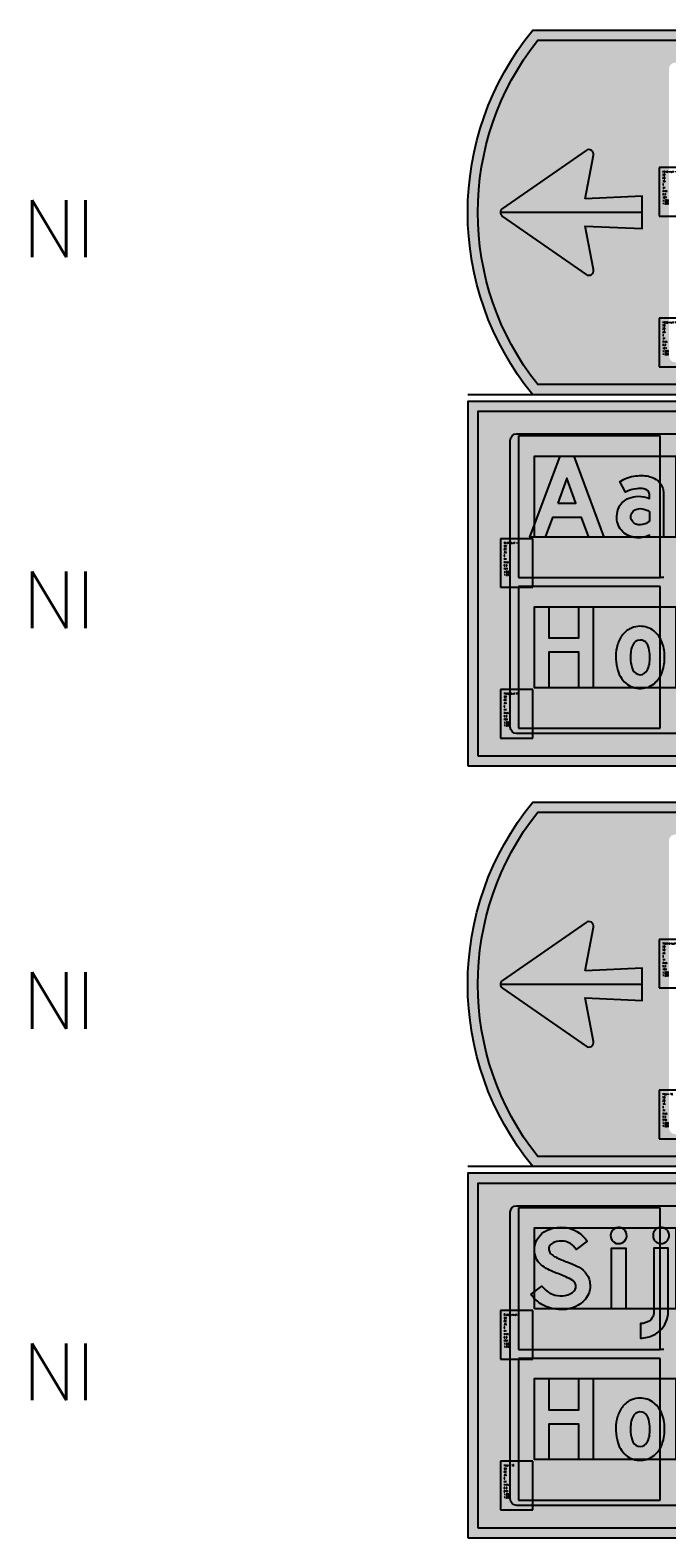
# Model space of a CAD drawing. Header units: millimetres. Extents: x 925 to 3012, y 1535 to 3416.
# Tile 3 of 6: x 925 to 1318, y 2485 to 3416. Entities that reach past the tile are written whole.
import ezdxf

# ---------------------------------------------------------------- set-up
doc = ezdxf.new("R2010")
doc.units = ezdxf.units.MM
doc.header["$LTSCALE"] = 20
doc.layers.get('0').update_dxf_attribs({"linetype": 'CONTINUOUS'})
for name, color, linetype in [('1', 1, 'CONTINUOUS'), ('101', 1, 'CONTINUOUS'), ('107', 7, 'CONTINUOUS'), ('11', 1, 'CONTINUOUS'), ('135', 7, 'CONTINUOUS'), ('136', 7, 'CONTINUOUS'), ('17', 7, 'CONTINUOUS'), ('27', 7, 'CONTINUOUS'), ('41', 1, 'CONTINUOUS'), ('61', 1, 'CONTINUOUS'), ('87', 7, 'CONTINUOUS'), ('97', 7, 'CONTINUOUS')]:
    doc.layers.add(name, color=color, linetype=linetype)
doc.styles.get("Standard").update_dxf_attribs({"font": 'simplex.shx'})

# ---------------------------------------------------------------- blocks, each defined once
blk = doc.blocks.new('tbordfu06r')
at = {"layer": '135'}
blk.add_attdef('CAMTAG', (-275, 85), '', height=35, dxfattribs=at)
blk = doc.blocks.new('INVLSF')
for p, q in [((0, 1), (0, 0)), ((1, 1), (0, 1)), ((1, 0), (1, 1)), ((0, 0), (1, 0))]:
    blk.add_line(p, q)
blk = doc.blocks.new('DZAKP')
for points in [[(160.7466449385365, 0), (138.7191847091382, 57.86288406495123), (53.56842846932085, 57.86288406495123), (31.54120357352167, -1.13686837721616e-13), (-13.5, 0), (76.25341077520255, 240.0000292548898), (116.0342024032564, 240.0000292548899), (205.7876131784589, 0)], [(69.349428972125, 100.9315214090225), (122.4079414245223, 100.9315214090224), (96.00195315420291, 174.3083400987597)]]:
    blk.add_lwpolyline(points, close=True)
blk = doc.blocks.new('SDZAKP')
h = blk.add_hatch(color=256)
h.paths.add_polyline_path([(160.7466449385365, 0), (138.7191847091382, 57.86288406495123), (53.56842846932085, 57.86288406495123), (31.54120357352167, -1.13686837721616e-13), (-13.5, 0), (76.25341077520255, 240.0000292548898), (116.0342024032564, 240.0000292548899), (205.7876131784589, 0)])
h.paths.add_polyline_path([(69.349428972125, 100.9315214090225), (122.4079414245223, 100.9315214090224), (96.00195315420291, 174.3083400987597)], flags=16)
blk = doc.blocks.new('DZAOK')
for points in [[(80.29168392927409, 142.5022702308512, 0.09455450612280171), (58.86223580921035, 143.0913326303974, 0.09392910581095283), (25.17670926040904, 133.4185742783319), (8.794426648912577, 164.872359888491, -0.1139490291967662), (56.32418823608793, 180.9847192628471, -0.102221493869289), (98.94546119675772, 178.8337170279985, -0.1123089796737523), (121.9918119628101, 166.5247287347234, -0.1350937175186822), (135.8427671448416, 145.0203448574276, -0.06094034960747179), (138.5034541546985, 130.0033623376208), (138.615808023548, 0), (96.31164587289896, -1.4210854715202e-13), (96.31164587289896, 6.117521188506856, -0.1544528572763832), (59.6281086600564, -1.904991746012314, -0.1054326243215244), (31.95821481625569, 5.780453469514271, -0.2051994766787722), (2.634573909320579, 40.2199687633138, -0.0864934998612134), (-1.13686837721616e-13, 62.21058630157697, -0.1108656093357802), (6.753344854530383, 89.13420640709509, -0.1753992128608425), (35.14883639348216, 115.0370922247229, -0.1027096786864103), (63.2947735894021, 120.9811253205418, -0.1056800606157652), (96.31164587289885, 114.1064495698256), (96.31164587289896, 126.836193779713, 0.3604441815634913)], [(90.15311467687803, 42.26098654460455, -0.0875058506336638), (76.33574204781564, 37.22947874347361, -0.2315432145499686), (50.53903871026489, 42.03894689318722, -0.3769680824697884), (43.92489646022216, 70.7801437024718, -0.14016526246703), (53.88592368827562, 80.74117093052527, -0.1708132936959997), (74.60323661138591, 83.78081432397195, -0.1268813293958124), (96.3116458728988, 75.15898128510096), (96.3116458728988, 47.19172170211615, -0.07427285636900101)]]:
    blk.add_lwpolyline(points, format="xyb", close=True)
blk.add_arc((78.84753831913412, 125.0015434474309), 17.56021054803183, 354.0029247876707, 354.4577370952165)
blk = doc.blocks.new('SDZAOK')
h = blk.add_hatch(color=256)
edge = h.paths.add_edge_path()
edge.add_arc((68.03341668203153, 86.64438247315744), 57.1871378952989, 77.62239446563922, 99.22845375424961)
edge.add_arc((67.53717188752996, 49.3891813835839), 94.10285683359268, 95.2893603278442, 116.7533502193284)
edge.add_line((25.17670926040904, 133.4185742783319), (8.794426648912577, 164.872359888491))
edge.add_arc((67.45023733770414, 70.00397459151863), 111.53705508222, 95.72489218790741, 121.7279286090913, ccw=False)
edge.add_arc((72.4291536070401, 76.76086910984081), 105.4608024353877, 75.43768434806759, 98.78403324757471, ccw=False)
edge.add_arc((83.41440796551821, 122.0250807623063), 58.8934187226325, 49.0774985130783, 74.70941303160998, ccw=False)
edge.add_arc((89.84825929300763, 130.6082079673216), 48.19963114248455, 17.39810776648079, 48.17299261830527, ccw=False)
edge.add_arc((75.79664310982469, 126.6372608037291), 62.79709221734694, 3.0726882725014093, 17.02193678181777, ccw=False)
edge.add_line((138.5034541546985, 130.0033623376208), (138.615808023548, 0))
edge.add_line((138.615808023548, 0), (96.31164587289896, -1.4210854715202e-13))
edge.add_line((96.31164587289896, -1.4210854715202e-13), (96.31164587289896, 6.117521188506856))
edge.add_arc((65.29427752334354, 60.0663875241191), 62.22987480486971, 264.7758560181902, 299.8963239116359, ccw=False)
edge.add_arc((63.81418123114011, 66.81877318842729), 68.85113703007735, 242.43989423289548, 266.51433059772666, ccw=False)
edge.add_arc((57.48823253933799, 57.22168665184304), 57.42806174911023, 197.2206570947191, 243.6050331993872, ccw=False)
edge.add_arc((64.4032500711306, 58.77325684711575), 64.49491339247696, 176.9449090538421, 196.7185473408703, ccw=False)
edge.add_arc((63.34273655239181, 60.63090085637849), 63.36243114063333, 153.2662271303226, 178.571413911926, ccw=False)
edge.add_arc((56.73515449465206, 62.85812501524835), 56.46781161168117, 112.4747665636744, 152.2685167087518, ccw=False)
edge.add_arc((63.5372227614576, 50.22334059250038), 70.75820009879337, 90.1963212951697, 113.65339142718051, ccw=False)
edge.add_arc((63.72189448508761, 40.31036569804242), 80.67189033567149, 66.1728367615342, 90.3033564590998, ccw=False)
edge.add_line((96.31164587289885, 114.1064495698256), (96.31164587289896, 126.836193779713))
edge.add_arc((78.84753831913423, 125.001543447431), 17.56021054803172, 5.997075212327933, 85.28268730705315)
edge = h.paths.add_edge_path(flags=16)
edge.add_arc((68.97972454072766, 78.91852540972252), 42.33305570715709, 280.0068161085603, 300.01072517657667, ccw=False)
edge.add_arc((68.3518311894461, 65.99396148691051), 29.85193963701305, 233.36574855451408, 285.5126022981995, ccw=False)
edge.add_arc((63.58410192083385, 60.17262250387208), 22.33839442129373, 151.6500236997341, 234.2693907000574, ccw=False)
edge.add_arc((66.32293870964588, 58.34312868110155), 25.61936063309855, 119.04220599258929, 150.9577940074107, ccw=False)
edge.add_arc((68.56355776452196, 52.82411495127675), 31.54037026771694, 78.96022362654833, 117.73353824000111, ccw=False)
edge.add_arc((68.74294255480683, 37.38543891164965), 46.76402363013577, 53.87647617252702, 82.80097837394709, ccw=False)
edge.add_line((96.3116458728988, 75.15898128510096), (96.3116458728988, 47.19172170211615))
edge.add_arc((76.72724230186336, 65.3414153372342), 26.70131536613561, 300.1865396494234, 317.17742711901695, ccw=False)
blk = doc.blocks.new('TEXTID')
for p, q in [((-1, -1), (-21, -1)), ((-21, -1), (-21, -31)), ((-1, -31), (-1, -1)), ((-21, -31), (-1, -31))]:
    blk.add_line(p, q)
for tag, p in [('ALFTYP', (-19, -6)), ('TXTVAL', (-19, -4)), ('GROKAP', (-19, -8)), ('GROOND', (-19, -10)), ('GEN', (-19, -16)), ('CURANG', (-19, -18)), ('KRIMP', (-19, -12)), ('LAYER', (-19, -14)), ('AKTIE', (-19, -27.14285714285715)), ('XSCALE', (-19, -22)), ('XYSCALE', (-19, -23.71428571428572)), ('TXTLEN', (-19, -20)), ('NOOT', (-19, -25.42857142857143)), ('ERRMSG', (-19, -28.85714285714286))]:
    blk.add_attdef(tag, p, '', height=1)
blk = doc.blocks.new('DZHKP')
blk.add_lwpolyline([(173.9176485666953, 0), (131.506768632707, -1.13686837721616e-13), (131.506768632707, 105.5341759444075), (42.41087993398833, 105.5341759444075), (42.41087993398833, 0), (0, 0), (0, 240.0000292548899), (42.41087993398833, 240.0000292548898), (42.41087993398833, 147.9452912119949), (131.506768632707, 147.9452912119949), (131.506768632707, 240.0000292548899), (173.9176485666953, 240.0000292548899)], close=True)
blk = doc.blocks.new('SDZHKP')
blk.add_hatch(color=256).paths.add_polyline_path([(173.9176485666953, 0), (131.506768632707, -1.13686837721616e-13), (131.506768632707, 105.5341759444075), (42.41087993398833, 105.5341759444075), (42.41087993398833, 0), (0, 0), (0, 240.0000292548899), (42.41087993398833, 240.0000292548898), (42.41087993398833, 147.9452912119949), (131.506768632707, 147.9452912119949), (131.506768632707, 240.0000292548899), (173.9176485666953, 240.0000292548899)])
blk = doc.blocks.new('DZOOK')
for points in [[(137.5961139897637, 47.7039039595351, 0.0900840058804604), (144.4506500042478, 93.88237653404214, 0.09536006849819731), (135.3216678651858, 138.3666977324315, 0.1451970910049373), (108.3609933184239, 171.5831951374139, 0.1696752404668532), (65.42581101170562, 181.6810214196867, 0.1029743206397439), (39.90602023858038, 173.8389001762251, 0.1187287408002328), (16.19039576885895, 151.4319526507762, 0.09367507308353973), (2.937970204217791, 119.1931806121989, 0.1264405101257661), (5.658712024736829, 51.2032443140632, 0.1651796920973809), (34.73679316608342, 9.57064733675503, 0.183321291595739), (80.69513824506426, -1.461137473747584, 0.1600638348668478), (116.9388544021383, 15.32815495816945, 0.1161260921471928)], [(94.90508139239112, 55.0395974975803, 0.06738973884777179), (100.0212177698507, 74.85507194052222, 0.1157305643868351), (95.65438007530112, 123.5212428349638, 0.08988985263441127), (88.8877542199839, 134.4322865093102, 0.1534249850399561), (77.60824739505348, 140.8304492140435, 0.3043132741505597), (53.44578977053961, 131.8542281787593, 0.1205070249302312), (44.77328104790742, 107.9954828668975, 0.04789468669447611), (43.55561845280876, 88.71139090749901, 0.08691344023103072), (48.19376755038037, 58.38296078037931, 0.2351436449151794), (65.01080257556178, 39.84465674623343, 0.3164227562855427), (90.5859409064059, 47.74212554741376, 0.06226084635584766)]]:
    blk.add_lwpolyline(points, format="xyb", close=True)
blk = doc.blocks.new('SDZOOK')
h = blk.add_hatch(color=256)
edge = h.paths.add_edge_path()
edge.add_arc((13.90945121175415, 89.66139135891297), 130.6094227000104, 341.2618293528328, 361.8519854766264)
edge.add_arc((24.32468278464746, 92.40924546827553), 120.1349995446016, 0.7025954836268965, 22.491626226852)
edge.add_arc((65.85498042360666, 109.5327751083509), 75.2131355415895, 22.54214204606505, 55.58792951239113)
edge.add_arc((72.44357289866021, 115.1925433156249), 66.85780958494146, 57.5053389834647, 96.02517755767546)
edge.add_arc((71.5030529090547, 116.4602451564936), 65.50330163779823, 95.32342311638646, 118.8405099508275)
edge.add_arc((74.56408850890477, 113.4027876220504), 69.66853950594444, 119.8328140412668, 146.9166493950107)
edge.add_arc((94.84801341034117, 100.2548537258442), 93.84090934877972, 146.9507167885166, 168.356994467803)
edge.add_arc((136.5798530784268, 90.49169943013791), 136.6891651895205, 167.879038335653, 196.7041074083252)
edge.add_arc((81.48960833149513, 73.19593886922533), 78.95570561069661, 196.1733679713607, 233.6909981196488)
edge.add_arc((72.2547065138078, 64.62305630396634), 66.62102937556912, 235.7257855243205, 277.278546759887)
edge.add_arc((73.26602859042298, 62.091403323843), 63.98528824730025, 276.6674519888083, 313.0428242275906)
edge.add_arc((58.50784388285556, 75.387933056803), 83.79355545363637, 314.2124651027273, 340.7079307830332)
edge = h.paths.add_edge_path(flags=16)
edge.add_arc((24.28626374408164, 83.84079743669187), 76.26615582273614, 337.812385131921, 353.2336592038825)
edge.add_arc((-5.882332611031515, 89.88130271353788), 106.9642444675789, 351.9244347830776, 378.3304542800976)
edge.add_arc((62.17067177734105, 110.3096124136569), 35.99591504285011, 21.53265096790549, 42.07866786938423)
edge.add_arc((73.06785494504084, 119.6844931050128), 21.62791306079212, 42.99127879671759, 77.88162889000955)
edge.add_arc((72.21828437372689, 118.3305912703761), 23.13644978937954, 76.52835415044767, 144.2311589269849)
edge.add_arc((97.88733484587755, 102.1944222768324), 53.42990749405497, 146.2812829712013, 173.7669217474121)
edge.add_arc((144.5923755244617, 92.01207899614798), 101.0906564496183, 170.9028120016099, 181.8710840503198)
edge.add_arc((132.4531632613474, 86.78768489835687), 88.91835647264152, 178.7603365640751, 198.629499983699)
edge.add_arc((75.22204644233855, 66.0047378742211), 28.08236717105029, 195.7480639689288, 248.6774658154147)
edge.add_arc((72.18345661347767, 61.97671478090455), 23.2653166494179, 252.0433011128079, 322.2775271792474)
edge.add_arc((63.55708712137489, 68.6665571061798), 34.1817315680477, 322.2546958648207, 336.5054358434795)
blk = doc.blocks.new('DZSKP')
blk.add_lwpolyline([(35.21304480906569, 232.0283463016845, -0.1723651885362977), (102.2623258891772, 239.2252772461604, -0.190528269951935), (155.9960484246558, 200.6011571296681), (123.0225610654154, 176.1159474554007, 0.1276761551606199), (106.4312235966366, 193.4701157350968, 0.09571425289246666), (87.99300181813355, 200.461592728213, 0.1327581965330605), (59.04324995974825, 197.5915394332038, 0.1371466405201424), (46.51583643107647, 188.905749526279, 0.3165345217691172), (44.2574908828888, 169.9508916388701, 0.1221001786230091), (52.03443215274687, 160.2865277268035, 0.05736417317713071), (65.19866430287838, 152.2375564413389, 0.006176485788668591), (80.02483423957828, 145.8505229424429, 0.001065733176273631), (96.13645044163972, 139.2851355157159, -0.00588696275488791), (125.0679796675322, 127.2540580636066, -0.1085338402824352), (149.5711166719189, 109.3307881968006, -0.1374088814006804), (163.4704745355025, 80.80373918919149, -0.1685975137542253), (159.6406871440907, 43.96109365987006, -0.1538269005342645), (129.0673611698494, 10.8948093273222, -0.1543016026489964), (70.5394099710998, -1.520723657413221, -0.1194434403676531), (21.85203845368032, 13.43151513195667, -0.1154077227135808), (-9.900019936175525, 43.46409101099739), (21.90310090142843, 67.39851458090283, 0.04221447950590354), (33.03740195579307, 56.05465345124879, 0.1071730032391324), (60.11234995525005, 41.08522491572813, 0.1217250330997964), (91.14337922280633, 40.29644902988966, 0.1697561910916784), (117.786336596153, 53.99563905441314, 0.2463298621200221), (122.1680223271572, 71.32109213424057, 0.1702857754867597), (113.5326525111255, 83.89892575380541, 0.0598732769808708), (92.71276247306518, 94.89884086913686, 0.0005772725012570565), (55.19089893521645, 110.40998592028, -0.09902689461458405), (15.36894174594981, 134.2276390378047, -0.2231808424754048), (0.2918224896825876, 182.6134502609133, -0.2613093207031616)], format="xyb", close=True)
blk = doc.blocks.new('SDZSKP')
h = blk.add_hatch(color=256)
edge = h.paths.add_edge_path()
edge.add_arc((78.86605280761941, 141.2671796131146), 100.7133282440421, 76.56714812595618, 115.6859583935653, ccw=False)
edge.add_arc((80.28863306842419, 151.9664322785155), 89.98304952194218, 32.716839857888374, 75.86554907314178, ccw=False)
edge.add_line((155.9960484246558, 200.6011571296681), (123.0225610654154, 176.1159474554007))
edge.add_arc((81.299987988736, 152.8354614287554), 47.77817633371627, 29.16077396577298, 58.26453286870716)
edge.add_arc((79.11808194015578, 149.247503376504), 51.97737152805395, 58.29934387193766, 80.16881350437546)
edge.add_arc((78.82753319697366, 145.4714546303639), 55.74873185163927, 80.53722605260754, 110.7862805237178)
edge.add_arc((68.31477086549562, 170.8423667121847), 28.31041047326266, 109.1168090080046, 140.3536299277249)
edge.add_arc((58.85730565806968, 177.8233829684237), 16.58706457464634, 138.0768618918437, 208.3343707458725)
edge.add_arc((67.63873232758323, 180.80459808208), 25.77761422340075, 204.9009989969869, 232.7464669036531)
edge.add_arc((93.57950727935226, 213.4445680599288), 67.46681050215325, 231.9909908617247, 245.1234987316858)
edge.add_arc((331.1240351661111, 749.1265478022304), 653.4468386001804, 245.9861207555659, 247.4016490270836)
edge.add_arc((1628.189394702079, 3922.031174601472), 4081.219648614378, 247.7072736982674, 247.9515216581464)
edge.add_arc((-400.3004778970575, -1095.314979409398), 1330.671660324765, 66.74559500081, 68.09477189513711, ccw=False)
edge.add_arc((96.52088811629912, 62.51604056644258), 70.75271970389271, 41.42714040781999, 66.20427985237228, ccw=False)
edge.add_arc((105.5990069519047, 70.25641966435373), 58.82476272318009, 10.32902862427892, 41.62483905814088, ccw=False)
edge.add_arc((108.4774125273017, 67.89988393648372), 56.48669179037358, -25.074428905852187, 13.205282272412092, ccw=False)
edge.add_arc((91.88620782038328, 75.94007447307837), 74.9221241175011, 299.75313481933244, 334.73347334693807, ccw=False)
edge.add_arc((80.1666294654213, 97.25649631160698), 99.24526457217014, 264.4333081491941, 299.5199179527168, ccw=False)
edge.add_arc((77.0448840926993, 106.4062064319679), 108.1228164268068, 239.3052336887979, 266.55057570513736, ccw=False)
edge.add_arc((70.16706387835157, 96.31404679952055), 95.93672778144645, 213.4276426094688, 239.7606474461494, ccw=False)
edge.add_line((-9.900019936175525, 43.46409101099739), (21.90310090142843, 67.39851458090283))
edge.add_arc((94.53045088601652, 127.5479512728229), 94.30104294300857, 219.6313041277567, 229.3004092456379)
edge.add_arc((81.09263799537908, 111.0016218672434), 72.99640435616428, 228.8278745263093, 253.2967193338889)
edge.add_arc((77.22385636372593, 103.4783389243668), 64.6970194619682, 254.6635405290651, 282.4242905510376)
edge.add_arc((84.87143670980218, 85.252434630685), 45.39138579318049, 277.9422395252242, 316.4801112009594)
edge.add_arc((103.4605337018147, 66.83550028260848), 19.23774063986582, 318.1309165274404, 373.4835541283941)
edge.add_arc((99.92002137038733, 65.29986757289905), 23.04839889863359, 15.14380874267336, 53.79964227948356)
edge.add_arc((57.35737164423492, 2.777373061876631), 98.67303832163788, 55.29806432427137, 69.00364695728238)
edge.add_arc((-6643.473582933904, -16146.97247521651), 17583.36117835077, 67.4741611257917, 67.60646222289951)
edge.add_arc((94.81952708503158, 221.8661381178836), 118.2915974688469, 227.8054371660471, 250.4269772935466, ccw=False)
edge.add_arc((59.33091474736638, 174.4682175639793), 59.59831566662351, 172.1448680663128, 222.4694171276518, ccw=False)
edge.add_arc((61.80053750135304, 176.1923570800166), 61.84296613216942, 115.4624470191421, 174.0402956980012, ccw=False)
blk = doc.blocks.new('DZIOK')
blk.add_lwpolyline([(40.01028610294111, 202.3797731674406), (36.47040063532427, 198.8398876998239, 0.2100673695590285), (45.17745714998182, 215.7162362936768, 0.229232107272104), (37.28639135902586, 235.0112174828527, 0.2023748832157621), (19.64929924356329, 241.2443942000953, 0.2954083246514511), (-0.8628198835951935, 226.4011742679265, 0.1773253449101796), (-1.296935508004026, 209.1576203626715, 0.2471392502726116), (14.3220639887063, 194.3692205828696, 0.2418418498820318), (36.47040063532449, 198.839887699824, 0.05588392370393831)], format="xyb", close=True)
blk.add_lwpolyline([(0, 0), (2.273736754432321e-13, 180.0000000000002), (42.62311155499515, 180), (42.62311155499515, 1.4210854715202e-13)], close=True)
blk = doc.blocks.new('SDZIOK')
h = blk.add_hatch(color=256)
h.paths.add_polyline_path([(0, 0), (2.273736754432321e-13, 180.0000000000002), (42.62311155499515, 180), (42.62311155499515, 1.4210854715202e-13)])
edge = h.paths.add_edge_path()
edge.add_line((40.01028610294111, 202.3797731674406), (36.47040063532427, 198.8398876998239))
edge.add_arc((21.62577348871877, 217.1830140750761), 23.59731426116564, 308.9823687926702, 356.4362728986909)
edge.add_arc((21.29462020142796, 217.2099704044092), 23.92950359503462, 356.4211401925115, 408.0650242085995)
edge.add_arc((21.08316745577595, 217.232482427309), 24.05468530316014, 47.65451274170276, 93.41735199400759)
edge.add_arc((20.85864976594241, 217.9785227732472), 23.29728099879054, 92.97553337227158, 158.8058499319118)
edge.add_arc((22.46630913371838, 217.1866095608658), 25.08299151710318, 158.4469175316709, 198.6687883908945)
edge.add_arc((20.55844799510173, 216.5982000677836), 23.08722621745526, 198.8009403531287, 254.3284313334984)
edge.add_arc((21.04505295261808, 218.1609310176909), 24.72335062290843, 254.2209310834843, 308.6028280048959)
edge.add_arc((22.45391443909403, 216.3962593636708), 22.46526365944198, 308.6028280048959, 321.397171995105)
blk = doc.blocks.new('DZJOK')
for points in [[(79.72067692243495, 202.4562599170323), (76.1807914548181, 198.9163744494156, 0.2100673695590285), (84.88784796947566, 215.7927230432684, 0.229232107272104), (76.9967821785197, 235.0877042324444, 0.2023748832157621), (59.35969006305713, 241.320880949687, 0.2954083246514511), (38.84757093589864, 226.4776610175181, 0.1773253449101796), (38.41345531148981, 209.2341071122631, 0.2471392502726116), (54.03245480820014, 194.4457073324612, 0.2418418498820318), (76.18079145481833, 198.9163744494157, 0.05588392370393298)], [(39.32801579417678, -13.17231482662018, -0.1645901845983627), (30.32552094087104, -31.70611361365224, -0.2102606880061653), (-0.0002262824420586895, -43.0126043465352), (-0.0002262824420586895, -86.10900982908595, 0.1236221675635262), (39.98994144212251, -76.72587317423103, 0.1226432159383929), (68.16680376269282, -51.86972690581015, 0.09251241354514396), (79.94306901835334, -25.59027019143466, 0.05845563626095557), (82.29499632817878, -5.560673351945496), (82.29499632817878, 180.0764867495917), (39.67188477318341, 180.0764867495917), (39.67188477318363, -5.697138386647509, -0.03947285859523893), (39.34245061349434, -13.15788000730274, -0.3438474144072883)]]:
    blk.add_lwpolyline(points, format="xyb", close=True)
blk = doc.blocks.new('SDZJOK')
h = blk.add_hatch(color=256)
edge = h.paths.add_edge_path()
edge.add_line((79.72067692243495, 202.4562599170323), (76.1807914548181, 198.9163744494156))
edge.add_arc((61.33616430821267, 217.2595008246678), 23.59731426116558, 308.9823687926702, 356.4362728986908)
edge.add_arc((61.0050110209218, 217.2864571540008), 23.92950359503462, 356.4211401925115, 408.0650242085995)
edge.add_arc((60.79355827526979, 217.3089691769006), 24.05468530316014, 47.65451274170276, 93.41735199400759)
edge.add_arc((60.56904058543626, 218.0550095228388), 23.29728099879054, 92.97553337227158, 158.8058499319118)
edge.add_arc((62.17669995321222, 217.2630963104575), 25.08299151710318, 158.4469175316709, 198.6687883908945)
edge.add_arc((60.26883881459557, 216.6746868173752), 23.08722621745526, 198.8009403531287, 254.3284313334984)
edge.add_arc((60.75544377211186, 218.2374177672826), 24.72335062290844, 254.2209310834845, 308.602828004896)
edge.add_arc((62.1643052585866, 216.472746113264), 22.46526365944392, 308.602828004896, 321.3971719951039)
edge = h.paths.add_edge_path()
edge.add_arc((7.437954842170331, -9.135538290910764), 32.14454156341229, 315.3995310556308, 352.7856319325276, ccw=False)
edge.add_arc((2.31355522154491, -2.896117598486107), 40.183156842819, 266.6990328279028, 314.19536811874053, ccw=False)
edge.add_line((-0.0002262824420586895, -43.0126043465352), (-0.0002262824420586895, -86.10900982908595))
edge.add_arc((1.309415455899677, -1.781602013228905), 84.33757685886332, 269.1102428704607, 297.2993378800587)
edge.add_arc((4.17288888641, -7.725074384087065), 77.74298352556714, 297.4330006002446, 325.4010872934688)
edge.add_arc((3.646702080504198, -7.17888802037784), 78.4863975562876, 325.2909959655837, 346.433101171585)
edge.add_arc((-4.249786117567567, -5.551243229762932), 86.54478295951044, 346.6119402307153, 359.9937569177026)
edge.add_line((82.29499632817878, -5.560673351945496), (82.29499632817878, 180.0764867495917))
edge.add_line((82.29499632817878, 180.0764867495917), (39.67188477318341, 180.0764867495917))
edge.add_line((39.67188477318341, 180.0764867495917), (39.67188477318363, -5.697138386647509))
edge.add_arc((-7.671560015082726, -7.344300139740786), 47.3720899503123, -7.049201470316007, 1.9926172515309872, ccw=False)
edge.add_arc((39.32597897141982, -13.15584318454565), 0.01659709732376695, 277.0492014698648, 352.950798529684, ccw=False)
blk = doc.blocks.new('tbordfu16r')
at = {"layer": '135'}
blk.add_attdef('CAMTAG', (-275, 85), '', height=35, dxfattribs=at)

msp = doc.modelspace()

# ---------------------------------------------------------------- hatches: boundary and pattern name
at = {"layer": '101'}
h = msp.add_hatch(color=256, dxfattribs=at)
h.dxf.hatch_style = 1
h.paths.add_polyline_path([(1238.650786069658, 3409.65909057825, 0.3477293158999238), (1238.650786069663, 3197.15909057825), (1942.204546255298, 3197.159090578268), (1942.204546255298, 3409.659090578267)])
h.paths.add_polyline_path([(1319.704546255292, 3391.909090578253, -0.4142135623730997), (1323.704546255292, 3395.909090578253), (1918.204546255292, 3395.909090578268, -0.4142135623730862), (1922.204546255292, 3391.909090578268), (1922.2045462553, 3214.909090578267, -0.4142135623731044), (1918.204546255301, 3210.909090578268), (1323.704546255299, 3210.909090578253, -0.4142135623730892), (1319.704546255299, 3214.909090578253)], flags=16)
h.paths.add_polyline_path([(1216.993798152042, 3300.944675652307), (1268.493799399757, 3265.194393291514, 0.6877163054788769), (1273.124082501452, 3268.348964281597), (1267.889424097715, 3295.014323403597), (1303.204546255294, 3293.409090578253), (1303.204546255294, 3313.409090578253), (1267.889424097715, 3311.803857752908), (1273.168323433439, 3338.694580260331, 0.6598819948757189), (1268.493799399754, 3341.62378786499), (1216.993798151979, 3305.873505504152, 0.5231472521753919)], flags=16)
h = msp.add_hatch(color=256, dxfattribs=at)
h.dxf.hatch_style = 1
h.paths.add_polyline_path([(1905.258305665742, 3180.568181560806), (1201.704545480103, 3180.568181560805), (1201.704545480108, 2968.068181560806), (1905.258305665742, 2968.068181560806, 0.3477293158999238)])
h.paths.add_polyline_path([(1820.204545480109, 3166.818181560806, -0.4142135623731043), (1824.204545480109, 3162.818181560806), (1824.204545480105, 2985.818181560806, -0.4142135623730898), (1820.204545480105, 2981.818181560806), (1225.704545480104, 2981.818181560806, -0.4142135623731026), (1221.704545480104, 2985.818181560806), (1221.704545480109, 3162.746552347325, -0.4142135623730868), (1225.776174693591, 3166.818181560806)], flags=16)
h.paths.add_polyline_path([(1926.915293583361, 3076.782596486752), (1875.415292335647, 3112.532878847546, 0.6877163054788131), (1870.785009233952, 3109.378307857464), (1876.019667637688, 3082.712948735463), (1840.704545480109, 3084.318181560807), (1840.704545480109, 3064.318181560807), (1876.019667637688, 3065.923414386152), (1870.740768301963, 3039.032691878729, 0.6598819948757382), (1875.415292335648, 3036.10348427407), (1926.915293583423, 3071.853766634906, 0.5231472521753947)], flags=16)
h = msp.add_hatch(color=256, dxfattribs=at)
h.dxf.hatch_style = 1
h.paths.add_polyline_path([(1238.650786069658, 2933.295454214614, 0.3477293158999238), (1238.650786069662, 2720.795454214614), (1942.204546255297, 2720.795454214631), (1942.204546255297, 2933.29545421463)])
h.paths.add_polyline_path([(1319.704546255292, 2915.545454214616, -0.4142135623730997), (1323.704546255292, 2919.545454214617), (1918.204546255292, 2919.545454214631, -0.4142135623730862), (1922.204546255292, 2915.545454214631), (1922.2045462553, 2738.545454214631, -0.4142135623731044), (1918.204546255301, 2734.545454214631), (1323.704546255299, 2734.545454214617, -0.4142135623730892), (1319.704546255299, 2738.545454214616)], flags=16)
h.paths.add_polyline_path([(1216.993798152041, 2824.581039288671), (1268.493799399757, 2788.830756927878, 0.6877163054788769), (1273.124082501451, 2791.98532791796), (1267.889424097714, 2818.65068703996), (1303.204546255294, 2817.045454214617), (1303.204546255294, 2837.045454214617), (1267.889424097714, 2835.440221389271), (1273.168323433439, 2862.330943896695, 0.6598819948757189), (1268.493799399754, 2865.260151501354), (1216.993798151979, 2829.509869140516, 0.5231472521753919)], flags=16)
h = msp.add_hatch(color=256, dxfattribs=at)
h.dxf.hatch_style = 1
h.paths.add_polyline_path([(1905.258305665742, 2704.204545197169), (1201.704545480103, 2704.204545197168), (1201.704545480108, 2491.704545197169), (1905.258305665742, 2491.704545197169, 0.3477293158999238)])
h.paths.add_polyline_path([(1926.915293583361, 2600.418960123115), (1875.415292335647, 2636.169242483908, 0.6877163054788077), (1870.785009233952, 2633.014671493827), (1876.019667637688, 2606.349312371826), (1840.704545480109, 2607.95454519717), (1840.704545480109, 2587.95454519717), (1876.019667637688, 2589.559778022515), (1870.740768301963, 2562.669055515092, 0.6598819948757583), (1875.415292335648, 2559.739847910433), (1926.915293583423, 2595.490130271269, 0.5231472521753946)], flags=16)
h.paths.add_polyline_path([(1820.204545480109, 2690.454545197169, -0.4142135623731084), (1824.204545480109, 2686.454545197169), (1824.204545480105, 2509.454545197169, -0.4142135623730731), (1820.204545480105, 2505.454545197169), (1225.704545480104, 2505.454545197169, -0.4142135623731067), (1221.704545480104, 2509.454545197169), (1221.704545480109, 2686.382915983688, -0.4142135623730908), (1225.776174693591, 2690.454545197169)], flags=16)
at = {"layer": '107'}
h = msp.add_hatch(color=256, dxfattribs=at)
h.dxf.hatch_style = 1
h.paths.add_polyline_path([(1235.659244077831, 3415.90909057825, 0.357375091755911), (1235.659244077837, 3190.90909057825), (1948.454546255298, 3190.909090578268), (1948.454546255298, 3415.909090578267)])
h.paths.add_polyline_path([(1942.204546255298, 3409.659090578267), (1238.650786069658, 3409.65909057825, 0.3477293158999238), (1238.650786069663, 3197.15909057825), (1942.204546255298, 3197.159090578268)], flags=16)
h.paths.add_polyline_path([(1918.204546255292, 3395.909090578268, -0.4142135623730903), (1922.204546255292, 3391.909090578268), (1922.2045462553, 3214.909090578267, -0.4142135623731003), (1918.204546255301, 3210.909090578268), (1323.704546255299, 3210.909090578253, -0.4142135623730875), (1319.704546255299, 3214.909090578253), (1319.704546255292, 3391.909090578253, -0.4142135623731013), (1323.704546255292, 3395.909090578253)], flags=0)
h.paths.add_polyline_path([(1216.993798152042, 3300.944675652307), (1268.493799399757, 3265.194393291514, 0.68771630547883), (1273.124082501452, 3268.348964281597), (1267.889424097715, 3295.014323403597), (1303.204546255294, 3293.409090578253), (1303.204546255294, 3313.409090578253), (1267.889424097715, 3311.803857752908), (1273.168323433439, 3338.694580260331, 0.659881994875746), (1268.493799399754, 3341.62378786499), (1216.993798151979, 3305.873505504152, 0.5231472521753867)], flags=0)
h.paths.add_polyline_path([(1323.704546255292, 3395.909090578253, 0.4142135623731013), (1319.704546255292, 3391.909090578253), (1319.704546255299, 3214.909090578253, 0.4142135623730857), (1323.704546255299, 3210.909090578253), (1918.204546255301, 3210.909090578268, 0.4142135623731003), (1922.2045462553, 3214.909090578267), (1922.204546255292, 3391.909090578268, 0.4142135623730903), (1918.204546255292, 3395.909090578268)], flags=0)
h = msp.add_hatch(color=256, dxfattribs=at)
h.dxf.hatch_style = 1
h.paths.add_polyline_path([(1268.493799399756, 3265.194393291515, 0.6877163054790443), (1273.124082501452, 3268.348964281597), (1267.889424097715, 3295.014323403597), (1303.204546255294, 3293.409090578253), (1303.204546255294, 3313.409090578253), (1267.889424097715, 3311.803857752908), (1273.168323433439, 3338.694580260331, 0.6598819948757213), (1268.493799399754, 3341.62378786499), (1216.993798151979, 3305.873505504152, 0.5231472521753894), (1216.993798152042, 3300.944675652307)])
h = msp.add_hatch(color=256, dxfattribs=at)
h.dxf.hatch_style = 1
h.paths.add_polyline_path([(1195.454545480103, 3186.818181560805), (1195.454545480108, 2961.818181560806), (1908.249847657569, 2961.818181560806, 0.3573750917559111), (1908.249847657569, 3186.818181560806)])
h.paths.add_polyline_path([(1201.704545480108, 2968.068181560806), (1905.258305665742, 2968.068181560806, 0.3477293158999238), (1905.258305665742, 3180.568181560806), (1201.704545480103, 3180.568181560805)], flags=16)
h.paths.add_polyline_path([(1820.204545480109, 3166.818181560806, -0.4142135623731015), (1824.204545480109, 3162.818181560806), (1824.204545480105, 2985.818181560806, -0.4142135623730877), (1820.204545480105, 2981.818181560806), (1225.704545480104, 2981.818181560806, -0.4142135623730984), (1221.704545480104, 2985.818181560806), (1221.704545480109, 3162.746552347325, -0.4142135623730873), (1225.776174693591, 3166.818181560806)], flags=0)
h.paths.add_polyline_path([(1926.915293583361, 3076.782596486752), (1875.415292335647, 3112.532878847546, 0.6877163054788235), (1870.785009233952, 3109.378307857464), (1876.019667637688, 3082.712948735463), (1840.704545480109, 3084.318181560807), (1840.704545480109, 3064.318181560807), (1876.019667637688, 3065.923414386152), (1870.740768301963, 3039.032691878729, 0.6598819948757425), (1875.415292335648, 3036.10348427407), (1926.915293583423, 3071.853766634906, 0.5231472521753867)], flags=0)
h.paths.add_polyline_path([(1225.776174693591, 3166.818181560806, 0.4142135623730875), (1221.704545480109, 3162.746552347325), (1221.704545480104, 2985.818181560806, 0.4142135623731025), (1225.704545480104, 2981.818181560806), (1820.204545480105, 2981.818181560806, 0.4142135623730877), (1824.204545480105, 2985.818181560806), (1824.204545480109, 3162.818181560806, 0.4142135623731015), (1820.204545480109, 3166.818181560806)], flags=0)
h = msp.add_hatch(color=256, dxfattribs=at)
h.dxf.hatch_style = 1
edge = h.paths.add_edge_path()
edge.add_arc((1820.204545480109, 3162.818181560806), 4, 0, 90, ccw=False)
edge.add_line((1824.204545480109, 3162.818181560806), (1824.204545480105, 2985.818181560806))
edge.add_arc((1820.204545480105, 2985.818181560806), 4, -90, 0, ccw=False)
edge.add_line((1820.204545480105, 2981.818181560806), (1225.704545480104, 2981.818181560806))
edge.add_arc((1225.704545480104, 2985.818181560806), 4, 180, 270, ccw=False)
edge.add_line((1221.704545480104, 2985.818181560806), (1221.704545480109, 3162.746552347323))
edge.add_arc((1225.776174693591, 3162.746552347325), 4.071629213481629, 90.00000000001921, 180.0000000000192, ccw=False)
edge.add_line((1225.776174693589, 3166.818181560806), (1820.204545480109, 3166.818181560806))
h = msp.add_hatch(color=256, dxfattribs=at)
h.dxf.hatch_style = 1
h.paths.add_polyline_path([(1235.65924407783, 2939.545454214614, 0.357375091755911), (1235.659244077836, 2714.545454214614), (1948.454546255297, 2714.545454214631), (1948.454546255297, 2939.54545421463)])
h.paths.add_polyline_path([(1942.204546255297, 2933.29545421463), (1238.650786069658, 2933.295454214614, 0.3477293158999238), (1238.650786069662, 2720.795454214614), (1942.204546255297, 2720.795454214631)], flags=16)
h.paths.add_polyline_path([(1918.204546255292, 2919.545454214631, -0.4142135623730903), (1922.204546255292, 2915.545454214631), (1922.2045462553, 2738.545454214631, -0.4142135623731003), (1918.204546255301, 2734.545454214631), (1323.704546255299, 2734.545454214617, -0.4142135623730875), (1319.704546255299, 2738.545454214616), (1319.704546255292, 2915.545454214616, -0.4142135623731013), (1323.704546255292, 2919.545454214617)], flags=0)
h.paths.add_polyline_path([(1216.993798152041, 2824.581039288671), (1268.493799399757, 2788.830756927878, 0.68771630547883), (1273.124082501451, 2791.98532791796), (1267.889424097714, 2818.65068703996), (1303.204546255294, 2817.045454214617), (1303.204546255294, 2837.045454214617), (1267.889424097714, 2835.440221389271), (1273.168323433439, 2862.330943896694, 0.659881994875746), (1268.493799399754, 2865.260151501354), (1216.993798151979, 2829.509869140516, 0.5231472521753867)], flags=0)
h.paths.add_polyline_path([(1323.704546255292, 2919.545454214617, 0.4142135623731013), (1319.704546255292, 2915.545454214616), (1319.704546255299, 2738.545454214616, 0.4142135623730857), (1323.704546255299, 2734.545454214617), (1918.204546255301, 2734.545454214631, 0.4142135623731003), (1922.2045462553, 2738.545454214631), (1922.204546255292, 2915.545454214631, 0.4142135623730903), (1918.204546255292, 2919.545454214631)], flags=0)
h = msp.add_hatch(color=256, dxfattribs=at)
h.dxf.hatch_style = 1
h.paths.add_polyline_path([(1268.493799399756, 2788.830756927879, 0.6877163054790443), (1273.124082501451, 2791.98532791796), (1267.889424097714, 2818.65068703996), (1303.204546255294, 2817.045454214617), (1303.204546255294, 2837.045454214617), (1267.889424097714, 2835.440221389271), (1273.168323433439, 2862.330943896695, 0.6598819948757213), (1268.493799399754, 2865.260151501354), (1216.993798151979, 2829.509869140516, 0.5231472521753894), (1216.993798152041, 2824.581039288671)])
h = msp.add_hatch(color=256, dxfattribs=at)
h.dxf.hatch_style = 1
h.paths.add_polyline_path([(1195.454545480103, 2710.454545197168), (1195.454545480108, 2485.454545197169), (1908.249847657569, 2485.454545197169, 0.3573750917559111), (1908.249847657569, 2710.454545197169)])
h.paths.add_polyline_path([(1201.704545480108, 2491.704545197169), (1905.258305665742, 2491.704545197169, 0.3477293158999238), (1905.258305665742, 2704.204545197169), (1201.704545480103, 2704.204545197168)], flags=16)
h.paths.add_polyline_path([(1820.204545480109, 2690.454545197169, -0.4142135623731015), (1824.204545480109, 2686.454545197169), (1824.204545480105, 2509.454545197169, -0.4142135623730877), (1820.204545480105, 2505.454545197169), (1225.704545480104, 2505.454545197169, -0.4142135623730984), (1221.704545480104, 2509.454545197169), (1221.704545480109, 2686.382915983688, -0.4142135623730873), (1225.776174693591, 2690.454545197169)], flags=0)
h.paths.add_polyline_path([(1926.915293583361, 2600.418960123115), (1875.415292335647, 2636.169242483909, 0.6877163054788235), (1870.785009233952, 2633.014671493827), (1876.019667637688, 2606.349312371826), (1840.704545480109, 2607.95454519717), (1840.704545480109, 2587.95454519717), (1876.019667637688, 2589.559778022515), (1870.740768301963, 2562.669055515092, 0.6598819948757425), (1875.415292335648, 2559.739847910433), (1926.915293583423, 2595.490130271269, 0.5231472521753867)], flags=0)
h.paths.add_polyline_path([(1225.776174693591, 2690.454545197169, 0.4142135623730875), (1221.704545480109, 2686.382915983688), (1221.704545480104, 2509.454545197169, 0.4142135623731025), (1225.704545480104, 2505.454545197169), (1820.204545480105, 2505.454545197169, 0.4142135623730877), (1824.204545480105, 2509.454545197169), (1824.204545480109, 2686.454545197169, 0.4142135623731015), (1820.204545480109, 2690.454545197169)], flags=0)
h = msp.add_hatch(color=256, dxfattribs=at)
h.dxf.hatch_style = 1
edge = h.paths.add_edge_path()
edge.add_arc((1820.204545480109, 2686.454545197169), 4, 0, 90, ccw=False)
edge.add_line((1824.204545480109, 2686.454545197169), (1824.204545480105, 2509.454545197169))
edge.add_arc((1820.204545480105, 2509.454545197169), 4, -90, 0, ccw=False)
edge.add_line((1820.204545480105, 2505.454545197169), (1225.704545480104, 2505.454545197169))
edge.add_arc((1225.704545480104, 2509.454545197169), 4, 180, 270, ccw=False)
edge.add_line((1221.704545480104, 2509.454545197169), (1221.704545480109, 2686.382915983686))
edge.add_arc((1225.776174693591, 2686.382915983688), 4.071629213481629, 90.00000000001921, 180.0000000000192, ccw=False)
edge.add_line((1225.776174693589, 2690.454545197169), (1820.204545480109, 2690.454545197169))

# ---------------------------------------------------------------- linework, layer by layer
at = {"layer": '1'}
for p, q in [((1303.204546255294, 3303.409090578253), (1215.704546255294, 3303.409090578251)), ((1235.659244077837, 3190.909090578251), (1195.454545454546, 3190.909090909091)), ((1316.472517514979, 3078.068176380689), (1314.204543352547, 3078.068176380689)), ((1303.204546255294, 2827.045454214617), (1215.704546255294, 2827.045454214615)), ((1235.659244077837, 2714.545454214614), (1195.454545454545, 2714.545454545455)), ((1316.472517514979, 2601.704540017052), (1314.204543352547, 2601.704540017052))]:
    msp.add_line(p, q, dxfattribs=at)
for points in [[(1236.704545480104, 3103.068181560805), (1236.704545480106, 3153.068181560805), (1324.20454548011, 3153.068181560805), (1324.20454548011, 3103.068181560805), (1324.20454548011, 3153.068181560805), (1809.204545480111, 3153.068181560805), (1809.204545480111, 3103.068181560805), (1236.704545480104, 3103.068181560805)], [(1236.704545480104, 3010.068181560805), (1236.704545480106, 3060.068181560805), (1324.204545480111, 3060.068181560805), (1324.204545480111, 3010.068181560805), (1324.204545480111, 3060.068181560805), (1809.204545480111, 3060.068181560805), (1809.204545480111, 3010.068181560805), (1236.704545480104, 3010.068181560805)], [(1236.704545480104, 2626.704545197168), (1236.704545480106, 2676.704545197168), (1324.20454548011, 2676.704545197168), (1324.20454548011, 2626.704545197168), (1324.20454548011, 2676.704545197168), (1809.204545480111, 2676.704545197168), (1809.204545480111, 2626.704545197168), (1236.704545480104, 2626.704545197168)], [(1236.704545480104, 2533.704545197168), (1236.704545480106, 2583.704545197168), (1324.204545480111, 2583.704545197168), (1324.204545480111, 2533.704545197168), (1324.204545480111, 2583.704545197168), (1809.204545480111, 2583.704545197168), (1809.204545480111, 2533.704545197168), (1236.704545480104, 2533.704545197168)]]:
    msp.add_lwpolyline(points, dxfattribs=at)
at = {"layer": '11'}
for points in [[(1948.454546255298, 3190.909090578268), (1235.659244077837, 3190.90909057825, -0.3573750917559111), (1235.659244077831, 3415.90909057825), (1948.454546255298, 3415.909090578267)], [(1195.454545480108, 2961.818181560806), (1908.249847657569, 2961.818181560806, 0.3573750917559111), (1908.249847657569, 3186.818181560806), (1195.454545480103, 3186.818181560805)], [(1948.454546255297, 2714.545454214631), (1235.659244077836, 2714.545454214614, -0.3573750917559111), (1235.65924407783, 2939.545454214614), (1948.454546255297, 2939.54545421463)], [(1195.454545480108, 2485.454545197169), (1908.249847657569, 2485.454545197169, 0.3573750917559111), (1908.249847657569, 2710.454545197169), (1195.454545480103, 2710.454545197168)]]:
    msp.add_lwpolyline(points, format="xyb", close=True, dxfattribs=at)
at = {"layer": '27'}
for points in [[(1820.204545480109, 3166.818181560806, -0.4142135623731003), (1824.204545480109, 3162.818181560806), (1824.204545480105, 2985.818181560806, -0.4142135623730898), (1820.204545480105, 2981.818181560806), (1225.704545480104, 2981.818181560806, -0.4142135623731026), (1221.704545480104, 2985.818181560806), (1221.704545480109, 3162.746552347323, -0.4142135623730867), (1225.776174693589, 3166.818181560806)], [(1820.204545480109, 2690.454545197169, -0.4142135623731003), (1824.204545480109, 2686.454545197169), (1824.204545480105, 2509.454545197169, -0.4142135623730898), (1820.204545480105, 2505.454545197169), (1225.704545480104, 2505.454545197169, -0.4142135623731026), (1221.704545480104, 2509.454545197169), (1221.704545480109, 2686.382915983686, -0.4142135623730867), (1225.776174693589, 2690.454545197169)]]:
    msp.add_lwpolyline(points, format="xyb", close=True, dxfattribs=at)
at = {"layer": '87', "flags": 128}
for points in [[(1267.889424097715, 3311.803857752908), (1273.168323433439, 3338.694580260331, 0.6598936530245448), (1268.493719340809, 3341.623732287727), (1216.993787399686, 3305.873498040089, 0.5231444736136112), (1216.993787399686, 3300.944683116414), (1268.493719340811, 3265.194448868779, 0.6598936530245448), (1273.168323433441, 3268.123600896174), (1267.889424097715, 3295.014323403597), (1303.204546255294, 3293.409090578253), (1303.204546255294, 3313.409090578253)], [(1267.889424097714, 2835.440221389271), (1273.168323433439, 2862.330943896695, 0.6598936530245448), (1268.493719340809, 2865.26009592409), (1216.993787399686, 2829.509861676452, 0.5231444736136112), (1216.993787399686, 2824.581046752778), (1268.493719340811, 2788.830812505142, 0.6598936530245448), (1273.168323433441, 2791.759964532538), (1267.889424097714, 2818.65068703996), (1303.204546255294, 2817.045454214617), (1303.204546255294, 2837.045454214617)]]:
    msp.add_lwpolyline(points, format="xyb", close=True, dxfattribs=at)
at = {"layer": '97'}
for points in [[(1942.204546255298, 3197.159090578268), (1238.650786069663, 3197.15909057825, -0.3477293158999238), (1238.650786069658, 3409.65909057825), (1942.204546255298, 3409.659090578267)], [(1201.704545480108, 2968.068181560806), (1905.258305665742, 2968.068181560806, 0.3477293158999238), (1905.258305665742, 3180.568181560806), (1201.704545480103, 3180.568181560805)], [(1942.204546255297, 2720.795454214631), (1238.650786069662, 2720.795454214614, -0.3477293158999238), (1238.650786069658, 2933.295454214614), (1942.204546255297, 2933.29545421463)], [(1201.704545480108, 2491.704545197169), (1905.258305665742, 2491.704545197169, 0.3477293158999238), (1905.258305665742, 2704.204545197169), (1201.704545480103, 2704.204545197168)]]:
    msp.add_lwpolyline(points, format="xyb", close=True, dxfattribs=at)

# ---------------------------------------------------------------- block references
at = {"layer": '101', "xscale": 0.208333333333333, "yscale": 0.208333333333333, "zscale": 0.208333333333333}
for name, p in [('SDZAKP', (1236.704545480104, 3103.068181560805)), ('SDZAOK', (1287.537878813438, 3103.068181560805)), ('SDZHKP', (1236.704545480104, 3010.068181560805)), ('SDZOOK', (1286.912878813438, 3010.068181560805)), ('SDZSKP', (1236.704545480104, 2626.704545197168)), ('SDZIOK', (1284.204545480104, 2626.704545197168)), ('SDZJOK', (1302.121212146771, 2626.704545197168)), ('SDZHKP', (1236.704545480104, 2533.704545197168)), ('SDZOOK', (1286.912878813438, 2533.704545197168))]:
    msp.add_blockref(name, p, dxfattribs=at)
at = {"layer": '136'}
for p, values in [((1334.704546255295, 3332.159090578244), {'TXTVAL': 'Aartswoud -', 'ALFTYP': 'DZ', 'GROKAP': '50', 'GROOND': '38', 'KRIMP': '0', 'LAYER': '41', 'GEN': 'links', 'CURANG': '0.0', 'TXTLEN': '421', 'XSCALE': '1.000', 'XYSCALE': '1.000'}), ((1334.704546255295, 3239.159090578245), {'TXTVAL': 'Hoogwoud 4', 'ALFTYP': 'DZ', 'GROKAP': '50', 'GROOND': '38', 'KRIMP': '0', 'LAYER': '41', 'GEN': 'links', 'CURANG': '0.0', 'TXTLEN': '401', 'XSCALE': '1.000', 'XYSCALE': '1.000'}), ((1236.704545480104, 3103.068181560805), {'TXTVAL': 'Aartswoud -', 'ALFTYP': 'DZ', 'GROKAP': '50', 'GROOND': '38', 'KRIMP': '0', 'LAYER': '41', 'GEN': 'links', 'CURANG': '0.0', 'TXTLEN': '421', 'XSCALE': '1.000', 'XYSCALE': '1.000'}), ((1236.704545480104, 3010.068181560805), {'TXTVAL': 'Hoogwoud 4', 'ALFTYP': 'DZ', 'GROKAP': '50', 'GROOND': '38', 'KRIMP': '0', 'LAYER': '41', 'GEN': 'links', 'CURANG': '0.0', 'TXTLEN': '401', 'XSCALE': '1.000', 'XYSCALE': '1.000'}), ((1334.704546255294, 2855.795454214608), {'TXTVAL': 'Sijbekarspel 5', 'ALFTYP': 'DZ', 'GROKAP': '50', 'GROOND': '38', 'KRIMP': '0', 'LAYER': '41', 'GEN': 'links', 'CURANG': '0.0', 'TXTLEN': '484', 'XSCALE': '1.000', 'XYSCALE': '1.000'}), ((1334.704546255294, 2762.795454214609), {'TXTVAL': 'Hoorn 16', 'ALFTYP': 'DZ', 'GROKAP': '50', 'GROOND': '38', 'KRIMP': '0', 'LAYER': '41', 'GEN': 'links', 'CURANG': '0.0', 'TXTLEN': '279', 'XSCALE': '1.000', 'XYSCALE': '1.000'}), ((1236.704545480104, 2626.704545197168), {'TXTVAL': 'Sijbekarspel 5', 'ALFTYP': 'DZ', 'GROKAP': '50', 'GROOND': '38', 'KRIMP': '0', 'LAYER': '41', 'GEN': 'links', 'CURANG': '0.0', 'TXTLEN': '484', 'XSCALE': '1.000', 'XYSCALE': '1.000'}), ((1236.704545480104, 2533.704545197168), {'TXTVAL': 'Hoorn 16', 'ALFTYP': 'DZ', 'GROKAP': '50', 'GROOND': '38', 'KRIMP': '0', 'LAYER': '41', 'GEN': 'links', 'CURANG': '0.0', 'TXTLEN': '279', 'XSCALE': '1.000', 'XYSCALE': '1.000'})]:
    msp.add_blockref('TEXTID', p, dxfattribs=at).add_auto_attribs(values)
at = {"layer": '17'}
for name, p in [('tbordfu16r', (1195.454545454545, 3190.909090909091)), ('tbordfu06r', (1195.454545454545, 2961.818181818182)), ('tbordfu16r', (1195.454545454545, 2714.545454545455)), ('tbordfu06r', (1195.454545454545, 2485.454545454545))]:
    msp.add_blockref(name, p, dxfattribs=at).add_auto_attribs({'CAMTAG': 'NI'})
at = {"layer": '41', "xscale": 0.208333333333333, "yscale": 0.208333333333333, "zscale": 0.208333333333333}
for name, p in [('DZAKP', (1236.704545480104, 3103.068181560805)), ('DZAOK', (1287.537878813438, 3103.068181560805)), ('DZHKP', (1236.704545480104, 3010.068181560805)), ('DZOOK', (1286.912878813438, 3010.068181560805)), ('DZSKP', (1236.704545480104, 2626.704545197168)), ('DZIOK', (1284.204545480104, 2626.704545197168)), ('DZJOK', (1302.121212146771, 2626.704545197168)), ('DZHKP', (1236.704545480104, 2533.704545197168)), ('DZOOK', (1286.912878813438, 2533.704545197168))]:
    msp.add_blockref(name, p, dxfattribs=at)
at = {"layer": '61', "xscale": 87.49999999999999, "yscale": 87.49999999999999, "zscale": 87.49999999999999}
for p in [(1226.704537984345, 3078.068178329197), (1226.704537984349, 2985.068178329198), (1226.704537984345, 2601.70454196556), (1226.704537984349, 2508.704541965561)]:
    msp.add_blockref('INVLSF', p, dxfattribs=at)

doc.saveas('drawing.dxf')
